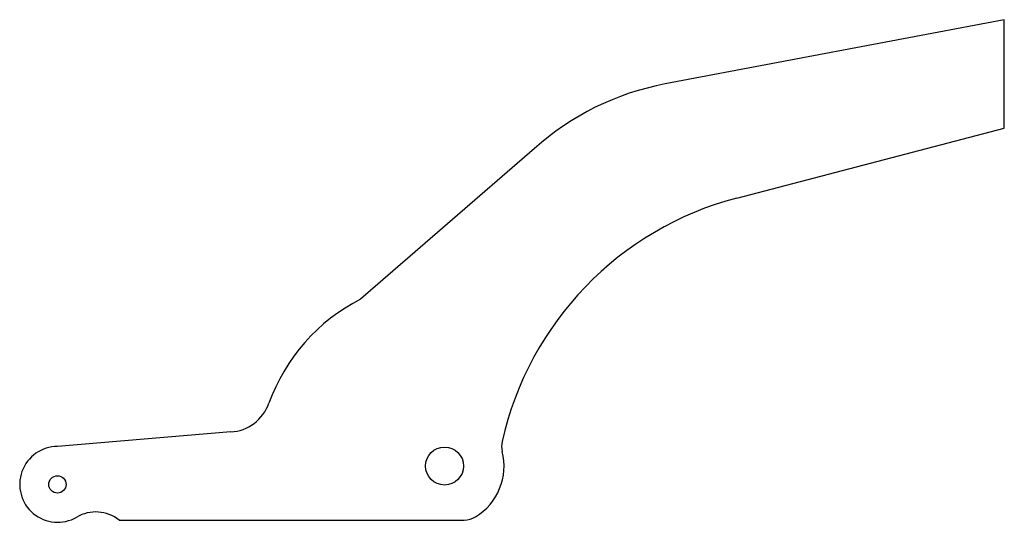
# Model space of a CAD drawing. Header units: millimetres. Extents: x 146 to 1055, y 220 to 684.
import ezdxf

# ---------------------------------------------------------------- set-up
doc = ezdxf.new("R2010")
doc.units = ezdxf.units.MM

msp = doc.modelspace()

# ---------------------------------------------------------------- linework, layer by layer
at = {"linetype": 'Continuous'}
for p, q in [((1054.99, 683.73), (741.7, 624.41)), ((1054.99, 583.73), (1054.99, 683.73)), ((808.03, 519.14), (1054.99, 583.73))]:
    msp.add_line(p, q, dxfattribs=at)
at = {"color": 7, "linetype": 'Continuous'}
for p, q in [((620.94, 564.78), (460.47, 425.64)), ((340.46, 303.21), (180.59, 289.84)), ((237.46, 221.88), (556.23, 221.88))]:
    msp.add_line(p, q, dxfattribs=at)
for centre, radius in [((537.99, 271.76), 17.5), ((180.49, 254.76), 8)]:
    msp.add_circle(centre, radius, dxfattribs=at)
at = {"linetype": 'Continuous'}
for centre, radius, start, end in [((787.92, 378.72), 250, 100.65411, 131.90535), ((883.94, 228.9), 300, 104.65619, 167.37456)]:
    msp.add_arc(centre, radius, start, end, dxfattribs=at)
at = {"color": 7, "linetype": 'Continuous'}
for centre, radius, start, end in [((538.12, 271.78), 172.35, 116.7792, 160.36363), ((338.12, 343.14), 40, 273.34778, 340.364), ((610.71, 290.1), 20, 167.37456, 194.13004), ((180.59, 254.84), 35, 89.99673, 300.23657), ((537.99, 271.76), 55, 301.33085, 14.16654), ((215.84, 194.36), 35, 51.84738, 120.23657), ((556.23, 241.88), 20, 270, 301.19819)]:
    msp.add_arc(centre, radius, start, end, dxfattribs=at)

doc.saveas('drawing.dxf')
